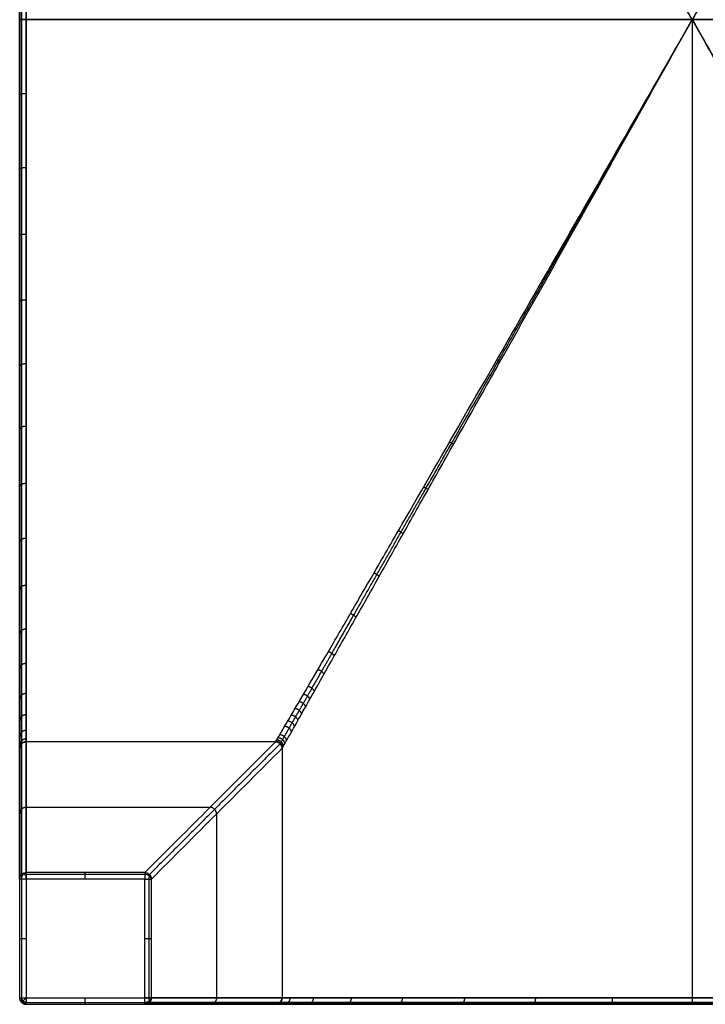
# Model space of a CAD drawing. Header units: millimetres. Extents: x -3311 to -2611, y -1698 to -1398.
# Tile 1 of 12: x -3311 to -3207, y -1698 to -1548. Entities that reach past the tile are written whole.
import ezdxf

# ---------------------------------------------------------------- set-up
doc = ezdxf.new("R2010")
doc.units = ezdxf.units.MM
doc.header["$MEASUREMENT"] = 0
doc.layers.add('Default', color=7, linetype='Continuous', true_color=0x000000)

msp = doc.modelspace()

# ---------------------------------------------------------------- linework, layer by layer
at = {"layer": 'Default'}
for p, q in [((-3310.25, -1398.6, 420), (-3310.25, -1696.6, 420)), ((-3310.25, -1547.6, 420), (-2612.25, -1547.6, 420)), ((-3310.25, -1678.54), (-3310.25, -1696.6)), ((-3292.18, -1678.54), (-3310.25, -1678.54)), ((-3292.18, -1696.6), (-3292.18, -1678.54)), ((-3310.25, -1696.6, 420), (-2612.25, -1696.6, 420)), ((-3310.25, -1696.6), (-3292.18, -1696.6))]:
    msp.add_line(p, q, dxfattribs=at)
at = {"layer": 'Default', "extrusion": (-0.021106, 0.035993, 0.999129)}
msp.add_arc((3694.5, -231.9, 287.46), 1, 239.6347, 299.3956, dxfattribs=at)
at = {"layer": 'Default', "extrusion": (0.862627, 0.50584, 0)}
msp.add_arc((243.7, 277.54, -3694.75), 0.968, 356.9835, 359.9506, dxfattribs=at)
at = {"layer": 'Default', "extrusion": (0.036234, 0.036234, 0.998686)}
msp.add_arc((1141, 3496.28, 98.51), 1, 225.0375, 314.9625, dxfattribs=at)
at = {"layer": 'Default', "extrusion": (-0.707104, 0.70711, 0)}
msp.add_arc((3486.64, 277.54, 1141), 1, 180.0633, 185.8198, dxfattribs=at)
at = {"layer": 'Default', "extrusion": (0.477685, 0.720081, 0.50329)}
msp.add_arc((1830.58, 1625.81, -2789.43), 1, 288.4659, 357.2593, dxfattribs=at)
at = {"layer": 'Default', "extrusion": (0.725316, 0, -0.688416)}
msp.add_arc((-1678.54, -2278.1, -2401.68), 1, 270, 353.3369, dxfattribs=at)
at = {"layer": 'Default', "extrusion": (0, 0.749054, 0.662509)}
msp.add_arc((3292.18, 1112.79, -1256.63), 1, 187.3414, 270, dxfattribs=at)
at = {"layer": 'Default', "extrusion": (0.720679, -0.459297, 0.519296)}
msp.add_arc((-3184.87, 974.1, -1601.14), 1, 288.315, 353.2638, dxfattribs=at)
at = {"layer": 'Default', "extrusion": (-4.54747e-13, 1, -4.54747e-13)}
msp.add_arc((3310.25, 1, -1678.54), 1, 270, 0, dxfattribs=at)
at = {"layer": 'Default', "extrusion": (0.503912, 0.503912, 0.701531)}
msp.add_arc((1141.02, 2782.28, -2229.07), 1, 54.9537, 125.0463, dxfattribs=at)
at = {"layer": 'Default', "extrusion": (-0.503912, 0.701531, -0.503912)}
msp.add_arc((3678.33, 279.64, 477.35), 1, 289.9028, 359.9955, dxfattribs=at)
at = {"layer": 'Default', "extrusion": (0.707107, 0, -0.707107)}
msp.add_arc((-1696.6, -2339.99, -2341.41), 1, 180.4501, 270, dxfattribs=at)
at = {"layer": 'Default', "extrusion": (0.707107, -0.707107, 0)}
msp.add_arc((-3540.38, 419, -1141.02), 1, 90, 180, dxfattribs=at)
at = {"layer": 'Default', "extrusion": (0, 0.725316, -0.688416)}
msp.add_arc((3292.18, -1167.24, -1231.29), 1, 187.0887, 270, dxfattribs=at)
at = {"layer": 'Default', "extrusion": (0.720081, 0.477685, 0.50329)}
msp.add_arc((406.11, 1853.62, -3180.57), 1, 182.7407, 251.5341, dxfattribs=at)
at = {"layer": 'Default', "extrusion": (0.035972, -0.021094, 0.99913)}
msp.add_arc((-3118.77, 1974.39, 195.37), 1, 240.6043, 300.3652, dxfattribs=at)
at = {"layer": 'Default', "extrusion": (0.505838, 0.862628, 0)}
msp.add_arc((1964.53, 277.54, -3119.02), 0.968, 180.0209, 183.0155, dxfattribs=at)
at = {"layer": 'Default'}
for points, degree in [([(-3311.25, -1398.6, 419), (-3311.25, -1547.6, 419), (-3311.25, -1696.6, 419)], 2), ([(-3310.95, -1398.6, 419.71), (-3310.95, -1547.6, 419.71), (-3310.95, -1696.6, 419.71)], 2), ([(-3311.25, -1547.6, 341), (-3311.25, -1547.6, 380), (-3311.25, -1547.6, 419)], 2), ([(-3208.75, -1547.6, 340), (-3259.5, -1547.6, 340), (-3310.25, -1547.6, 340)], 2), ([(-3208.75, -1547.6, 340), (-3208.75, -1622.1, 340), (-3208.75, -1696.6, 340)], 2), ([(-3043.75, -1547.6, 340), (-3126.25, -1547.6, 340), (-3208.75, -1547.6, 340)], 2), ([(-3311.25, -1678.54, 1), (-3311.25, -1671.89, 93.18), (-3311.25, -1665.25, 185.36), (-3311.25, -1658.6, 277.54)], 3), ([(-3310.95, -1677.83, 0.95), (-3310.95, -1667.86, 139.22), (-3310.95, -1657.9, 277.49)], 2), ([(-3272.25, -1657.6, 277.54), (-3291.25, -1657.6, 277.54), (-3310.25, -1657.6, 277.54)], 2), ([(-3310.25, -1677.54, 0.93), (-3310.25, -1667.57, 139.2), (-3310.25, -1657.61, 277.46)], 2), ([(-3272.25, -1657.61, 277.46), (-3291.25, -1657.61, 277.46), (-3310.25, -1657.61, 277.46)], 2), ([(-3272.25, -1657.61, 277.5), (-3291.25, -1657.61, 277.5), (-3310.25, -1657.61, 277.5)], 2), ([(-3272.25, -1657.61, 277.46), (-3278.89, -1664.25, 185.29), (-3285.53, -1670.89, 93.11), (-3292.18, -1677.54, 0.93)], 3), ([(-3271.54, -1657.9, 277.43), (-3281.51, -1667.87, 139.17), (-3291.47, -1677.83, 0.9)], 2), ([(-3271.25, -1658.6, 277.46), (-3277.89, -1665.25, 185.29), (-3284.54, -1671.89, 93.11), (-3291.18, -1678.54, 0.93)], 3), ([(-3272.25, -1657.6, 277.54), (-3272.25, -1657.6, 277.51), (-3272.25, -1657.61, 277.49), (-3272.25, -1657.61, 277.46)], 3), ([(-3271.25, -1658.6, 277.54), (-3271.25, -1677.6, 277.54), (-3271.25, -1696.6, 277.54)], 2), ([(-3271.25, -1658.6, 277.46), (-3271.25, -1677.6, 277.46), (-3271.25, -1696.6, 277.46)], 2), ([(-3271.25, -1658.6, 277.46), (-3271.25, -1658.6, 277.49), (-3271.25, -1658.6, 277.51), (-3271.25, -1658.6, 277.54)], 3), ([(-3271.25, -1658.6, 277.5), (-3271.25, -1677.6, 277.5), (-3271.25, -1696.6, 277.5)], 2), ([(-3311.25, -1663.47, 210), (-3311.25, -1680.04, 210), (-3311.25, -1696.6, 210)], 2), ([(-3282.24, -1667.6, 138.75), (-3296.25, -1667.6, 138.75), (-3310.25, -1667.6, 138.75)], 2), ([(-3281.25, -1668.6, 138.75), (-3281.25, -1682.6, 138.75), (-3281.25, -1696.6, 138.75)], 2), ([(-3292.18, -1677.54, 0.93), (-3301.21, -1677.54, 0.93), (-3310.25, -1677.54, 0.93)], 2), ([(-3292.18, -1677.85, 0.27), (-3301.21, -1677.85, 0.27), (-3310.25, -1677.85, 0.27)], 2), ([(-3311.25, -1678.54, 1), (-3311.25, -1687.57, 1), (-3311.25, -1696.6, 1)], 2), ([(-3310.95, -1678.54, 0.29), (-3310.95, -1687.57, 0.29), (-3310.95, -1696.6, 0.29)], 2), ([(-3291.5, -1696.6, 0.27), (-3291.5, -1687.57, 0.27), (-3291.5, -1678.54, 0.27)], 2), ([(-3291.18, -1696.6, 0.93), (-3291.18, -1687.57, 0.93), (-3291.18, -1678.54, 0.93)], 2), ([(-3311.25, -1696.6, 1), (-3311.25, -1696.6, 210), (-3311.25, -1696.6, 419)], 2), ([(-3310.95, -1697.31, 1), (-3310.95, -1697.31, 210), (-3310.95, -1697.31, 419)], 2), ([(-3310.25, -1697.31, 0.29), (-3301.21, -1697.31, 0.29), (-3292.18, -1697.31, 0.29)], 2), ([(-3310.25, -1697.31, 419.71), (-2961.25, -1697.31, 419.71), (-2612.25, -1697.31, 419.71)], 2), ([(-3310.25, -1697.6, 1), (-3310.25, -1697.6, 210), (-3310.25, -1697.6, 419)], 2), ([(-3310.25, -1697.6, 419), (-2961.25, -1697.6, 419), (-2612.25, -1697.6, 419)], 2), ([(-3310.25, -1697.6, 1), (-3301.21, -1697.6, 1), (-3292.18, -1697.6, 1)], 2), ([(-3310.25, -1697.6, 210), (-3293.68, -1697.6, 210), (-3277.11, -1697.6, 210)], 2), ([(-3272.25, -1697.6, 277.54), (-3278.89, -1697.6, 185.36), (-3285.53, -1697.6, 93.18), (-3292.18, -1697.6, 1)], 3), ([(-3271.54, -1697.31, 277.49), (-3281.51, -1697.31, 139.22), (-3291.47, -1697.31, 0.95)], 2), ([(-3271.25, -1696.6, 277.46), (-3281.21, -1696.6, 139.2), (-3291.18, -1696.6, 0.93)], 2)]:
    msp.add_open_spline(points, degree=degree, dxfattribs=at)
for points, knots in [([(-3311.25, -1658.6, 277.54), (-3311.25, -1658.6, 279.44), (-3311.25, -1658.3, 283.26), (-3311.25, -1656.91, 289.11), (-3311.25, -1654.53, 294.95), (-3311.25, -1651.03, 300.89), (-3311.25, -1646.55, 306.56), (-3311.25, -1640.93, 312.12), (-3311.25, -1634.45, 317.27), (-3311.25, -1626.94, 322.11), (-3311.25, -1618.75, 326.42), (-3311.25, -1609.78, 330.26), (-3311.25, -1600.37, 333.51), (-3311.25, -1590.52, 336.18), (-3311.25, -1580.49, 338.26), (-3311.25, -1569.95, 339.81), (-3311.25, -1558.98, 340.78), (-3311.25, -1543.81, 341.22), (-3311.25, -1529.01, 340.36), (-3311.25, -1514.72, 338.26), (-3311.25, -1504.69, 336.18), (-3311.25, -1494.84, 333.51), (-3311.25, -1485.43, 330.26), (-3311.25, -1476.46, 326.42), (-3311.25, -1468.27, 322.11), (-3311.25, -1460.76, 317.27), (-3311.25, -1454.28, 312.12), (-3311.25, -1448.66, 306.56), (-3311.25, -1444.18, 300.89), (-3311.25, -1440.68, 294.95), (-3311.25, -1438.3, 289.11), (-3311.25, -1436.91, 283.26), (-3311.25, -1436.61, 279.44), (-3311.25, -1436.6, 277.54)], [0.036179, 0.036179, 0.036179, 0.036179, 5.746179, 11.492358, 18.042154, 24.591949, 32.128688, 39.665426, 48.284808, 56.90419, 66.460955, 76.017721, 86.164862, 96.312004, 106.600185, 116.888365, 128.260362, 139.632358, 162.376355, 172.664538, 182.952721, 193.099864, 203.247008, 212.803774, 222.36054, 230.979921, 239.599302, 247.136039, 254.672775, 261.222568, 267.772361, 273.518538, 279.228534, 279.228534, 279.228534, 279.228534]), ([(-3208.75, -1547.6, 340), (-3211.92, -1541.97, 340), (-3215.13, -1536.26, 339.76), (-3221.58, -1524.79, 338.76), (-3224.82, -1519.02, 337.99), (-3231.28, -1507.52, 335.89), (-3234.51, -1501.79, 334.56), (-3239.3, -1493.28, 332.06), (-3240.88, -1490.47, 331.14), (-3244.02, -1484.89, 329.13), (-3245.58, -1482.12, 328.03), (-3248.65, -1476.67, 325.65), (-3250.16, -1473.98, 324.36), (-3253.12, -1468.72, 321.56), (-3254.57, -1466.14, 320.05), (-3257.39, -1461.15, 316.8), (-3258.75, -1458.73, 315.06), (-3261.35, -1454.12, 311.33), (-3262.59, -1451.93, 309.33), (-3264.88, -1447.87, 305.09), (-3265.94, -1446, 302.84), (-3267.81, -1442.69, 298.11), (-3268.62, -1441.26, 295.63), (-3269.6, -1439.52, 291.81), (-3269.89, -1439, 290.52), (-3270.38, -1438.13, 287.93), (-3270.59, -1437.76, 286.62), (-3270.92, -1437.18, 284), (-3271.04, -1436.96, 282.7), (-3271.21, -1436.68, 280.1), (-3271.25, -1436.61, 278.81), (-3271.25, -1436.6, 277.54)], [0, 0, 0, 0, 19.321334, 19.321334, 38.642751, 38.642751, 57.964132, 57.964132, 67.624903, 67.624903, 77.285673, 77.285673, 86.946438, 86.946438, 96.607202, 96.607202, 106.267803, 106.267803, 115.928404, 115.928404, 125.589086, 125.589086, 135.249767, 135.249767, 140.080074, 140.080074, 144.91038, 144.91038, 149.740686, 149.740686, 154.570991, 154.570991, 154.570991, 154.570991]), ([(-3146.25, -1436.6, 277.54), (-3146.25, -1436.61, 278.28), (-3146.27, -1436.65, 279.78), (-3146.4, -1436.87, 282.02), (-3146.6, -1437.22, 284.22), (-3146.96, -1437.86, 287.1), (-3147.46, -1438.75, 289.89), (-3148.08, -1439.85, 292.58), (-3148.61, -1440.77, 294.55), (-3149.18, -1441.79, 296.45), (-3149.79, -1442.87, 298.27), (-3150.44, -1444.02, 300.03), (-3151.35, -1445.64, 302.3), (-3152.58, -1447.81, 304.98), (-3154.66, -1451.49, 308.95), (-3157.44, -1456.42, 313.36), (-3160.98, -1462.7, 317.93), (-3164.66, -1469.24, 321.91), (-3168.46, -1475.98, 325.37), (-3173.36, -1484.69, 329.17), (-3179.61, -1495.8, 333.01), (-3186.49, -1508.02, 336.05), (-3192.3, -1518.36, 337.87), (-3196.82, -1526.4, 338.9), (-3200.79, -1533.45, 339.53), (-3204.77, -1540.53, 339.92), (-3207.42, -1545.25, 340), (-3208.75, -1547.6, 340)], [0.036238, 0.036238, 0.036238, 0.036238, 2.318036, 4.609758, 6.882911, 9.144268, 13.653691, 15.910319, 18.172333, 20.441686, 22.670831, 24.892395, 27.114088, 31.555339, 35.983245, 44.665751, 53.240522, 61.765907, 70.287637, 78.799764, 94.004025, 110.375823, 122.001455, 130.159523, 138.309778, 146.464275, 154.615945, 154.615945, 154.615945, 154.615945]), ([(-3208.75, -1547.6, 340), (-3210.09, -1545.26, 340), (-3212.79, -1540.56, 339.91), (-3216.83, -1533.53, 339.53), (-3220.86, -1526.51, 338.88), (-3225.45, -1518.51, 337.84), (-3231.36, -1508.23, 336.01), (-3238.35, -1496.08, 332.94), (-3244.7, -1485.05, 329.06), (-3249.68, -1476.41, 325.23), (-3253.54, -1469.73, 321.75), (-3257.28, -1463.26, 317.75), (-3260.26, -1458.12, 313.94), (-3262.55, -1454.17, 310.54), (-3264.22, -1451.31, 307.77), (-3265.81, -1448.57, 304.77), (-3267.06, -1446.44, 302.09), (-3267.99, -1444.85, 299.83), (-3268.65, -1443.72, 298.08), (-3269.27, -1442.66, 296.26), (-3269.85, -1441.67, 294.38), (-3270.38, -1440.77, 292.43), (-3271.01, -1439.69, 289.76), (-3271.52, -1438.83, 286.99), (-3271.89, -1438.21, 284.15), (-3272.09, -1437.86, 281.97), (-3272.22, -1437.65, 279.76), (-3272.25, -1437.61, 278.28), (-3272.25, -1437.6, 277.54)], [0, 0, 0, 0, 8.15167, 16.306167, 24.456422, 32.61449, 44.240122, 60.61192, 75.816181, 84.328308, 92.850038, 101.375423, 109.950194, 114.238213, 118.6327, 123.060607, 127.501857, 129.72355, 131.945114, 134.174259, 136.443612, 138.705626, 140.962254, 145.471677, 147.733034, 150.006187, 152.297909, 154.579761, 154.579761, 154.579761, 154.579761]), ([(-3145.25, -1437.6, 277.54), (-3145.25, -1437.61, 278.28), (-3145.28, -1437.65, 279.76), (-3145.4, -1437.86, 281.97), (-3145.6, -1438.21, 284.15), (-3145.97, -1438.83, 286.99), (-3146.48, -1439.69, 289.76), (-3147.11, -1440.77, 292.43), (-3147.64, -1441.67, 294.38), (-3148.22, -1442.66, 296.26), (-3148.85, -1443.72, 298.08), (-3149.51, -1444.85, 299.83), (-3150.44, -1446.44, 302.09), (-3151.68, -1448.57, 304.77), (-3153.79, -1452.19, 308.74), (-3156.62, -1457.06, 313.16), (-3160.22, -1463.26, 317.75), (-3163.96, -1469.73, 321.75), (-3167.81, -1476.41, 325.23), (-3172.8, -1485.05, 329.06), (-3179.15, -1496.08, 332.94), (-3186.13, -1508.23, 336.01), (-3192.04, -1518.51, 337.84), (-3196.63, -1526.51, 338.88), (-3200.66, -1533.53, 339.53), (-3204.7, -1540.56, 339.91), (-3207.4, -1545.26, 340), (-3208.75, -1547.6, 340)], [0.036238, 0.036238, 0.036238, 0.036238, 2.318036, 4.609758, 6.882911, 9.144268, 13.653691, 15.910319, 18.172333, 20.441686, 22.670831, 24.892395, 27.114088, 31.555339, 35.983245, 44.665751, 53.240522, 61.765907, 70.287637, 78.799764, 94.004025, 110.375823, 122.001455, 130.159523, 138.309778, 146.464275, 154.615945, 154.615945, 154.615945, 154.615945]), ([(-3272.25, -1657.6, 277.54), (-3272.25, -1657.6, 279.52), (-3272.15, -1657.43, 281.55), (-3271.73, -1656.73, 285.65), (-3271.41, -1656.19, 287.72), (-3270.55, -1654.72, 291.87), (-3270, -1653.79, 293.96), (-3268.68, -1651.54, 298.08), (-3267.9, -1650.21, 300.13), (-3266.13, -1647.18, 304.14), (-3265.13, -1645.48, 306.11), (-3262.94, -1641.71, 309.94), (-3261.75, -1639.65, 311.79), (-3259.18, -1635.23, 315.35), (-3257.81, -1632.86, 317.06), (-3254.91, -1627.86, 320.3), (-3253.39, -1625.22, 321.84), (-3248.65, -1617.01, 326.17), (-3245.25, -1611.11, 328.7), (-3238.18, -1598.84, 332.96), (-3234.52, -1592.47, 334.7), (-3227.12, -1579.6, 337.43), (-3223.38, -1573.09, 338.41), (-3215.98, -1560.19, 339.7), (-3212.31, -1553.81, 340), (-3208.75, -1547.6, 340)], [0.057137, 0.057137, 0.057137, 0.057137, 9.717059, 9.717059, 19.376984, 19.376984, 29.036926, 29.036926, 38.696867, 38.696867, 48.35677, 48.35677, 58.016673, 58.016673, 67.676581, 67.676581, 77.336489, 77.336489, 96.656449, 96.656449, 115.976223, 115.976223, 135.29605, 135.29605, 154.615945, 154.615945, 154.615945, 154.615945]), ([(-3271.25, -1658.6, 277.54), (-3271.25, -1658.6, 280.08), (-3271.09, -1658.32, 282.7), (-3270.43, -1657.16, 287.93), (-3269.93, -1656.27, 290.54), (-3268.62, -1653.95, 295.63), (-3267.81, -1652.52, 298.11), (-3265.94, -1649.21, 302.84), (-3264.88, -1647.34, 305.09), (-3262.59, -1643.28, 309.33), (-3261.35, -1641.08, 311.33), (-3258.75, -1636.48, 315.06), (-3257.39, -1634.06, 316.81), (-3254.57, -1629.06, 320.05), (-3253.12, -1626.49, 321.56), (-3250.16, -1621.23, 324.36), (-3248.65, -1618.54, 325.65), (-3245.58, -1613.09, 328.03), (-3244.02, -1610.32, 329.13), (-3240.88, -1604.74, 331.14), (-3239.3, -1601.93, 332.06), (-3234.51, -1593.42, 334.56), (-3231.28, -1587.69, 335.89), (-3224.82, -1576.19, 337.99), (-3221.58, -1570.42, 338.76), (-3215.13, -1558.95, 339.76), (-3211.92, -1553.24, 340), (-3208.75, -1547.6, 340)], [0.044965, 0.044965, 0.044965, 0.044965, 9.705559, 9.705559, 19.366153, 19.366153, 29.026888, 29.026888, 38.687622, 38.687622, 48.348318, 48.348318, 58.009014, 58.009014, 67.669703, 67.669703, 77.330392, 77.330392, 86.991076, 86.991076, 96.651761, 96.651761, 115.9732, 115.9732, 135.294503, 135.294503, 154.615945, 154.615945, 154.615945, 154.615945]), ([(-3208.75, -1547.6, 340), (-3207.4, -1549.95, 340), (-3204.7, -1554.65, 339.91), (-3200.66, -1561.68, 339.53), (-3196.63, -1568.7, 338.88), (-3192.04, -1576.7, 337.84), (-3186.13, -1586.98, 336.01), (-3179.15, -1599.13, 332.94), (-3172.8, -1610.16, 329.06), (-3167.81, -1618.8, 325.23), (-3163.96, -1625.48, 321.75), (-3160.22, -1631.95, 317.75), (-3157.23, -1637.09, 313.94), (-3154.94, -1641.04, 310.54), (-3153.28, -1643.9, 307.77), (-3151.68, -1646.64, 304.77), (-3150.44, -1648.77, 302.09), (-3149.51, -1650.36, 299.83), (-3148.85, -1651.49, 298.08), (-3148.22, -1652.55, 296.26), (-3147.64, -1653.54, 294.38), (-3147.11, -1654.44, 292.43), (-3146.48, -1655.52, 289.76), (-3145.97, -1656.38, 286.99), (-3145.6, -1657, 284.15), (-3145.4, -1657.35, 281.97), (-3145.28, -1657.56, 279.76), (-3145.25, -1657.6, 278.28), (-3145.25, -1657.6, 277.54)], [0, 0, 0, 0, 8.15167, 16.306167, 24.456422, 32.61449, 44.240122, 60.61192, 75.816181, 84.328308, 92.850038, 101.375423, 109.950194, 114.238213, 118.6327, 123.060607, 127.501857, 129.72355, 131.945114, 134.174259, 136.443612, 138.705626, 140.962254, 145.471677, 147.733034, 150.006187, 152.297909, 154.579707, 154.579707, 154.579707, 154.579707]), ([(-3208.75, -1547.6, 340), (-3207.42, -1549.96, 340), (-3204.77, -1554.68, 339.92), (-3200.79, -1561.76, 339.53), (-3196.82, -1568.81, 338.9), (-3192.3, -1576.85, 337.87), (-3186.49, -1587.19, 336.05), (-3179.61, -1599.41, 333.01), (-3173.36, -1610.52, 329.17), (-3168.46, -1619.23, 325.37), (-3164.66, -1625.97, 321.91), (-3160.98, -1632.51, 317.93), (-3158.04, -1637.72, 314.14), (-3155.79, -1641.71, 310.74), (-3154.15, -1644.62, 307.98), (-3152.58, -1647.4, 304.98), (-3151.35, -1649.57, 302.3), (-3150.44, -1651.19, 300.03), (-3149.79, -1652.34, 298.27), (-3149.18, -1653.42, 296.45), (-3148.61, -1654.44, 294.55), (-3148.08, -1655.36, 292.58), (-3147.46, -1656.46, 289.89), (-3146.96, -1657.35, 287.1), (-3146.6, -1657.99, 284.22), (-3146.4, -1658.34, 282.02), (-3146.27, -1658.55, 279.78), (-3146.25, -1658.6, 278.28), (-3146.25, -1658.6, 277.54)], [0, 0, 0, 0, 8.15167, 16.306167, 24.456422, 32.61449, 44.240122, 60.61192, 75.816181, 84.328308, 92.850038, 101.375423, 109.950194, 114.238213, 118.6327, 123.060607, 127.501857, 129.72355, 131.945114, 134.174259, 136.443612, 138.705626, 140.962254, 145.471677, 147.733034, 150.006187, 152.297909, 154.579707, 154.579707, 154.579707, 154.579707]), ([(-3145.25, -1697.6, 277.51), (-3145.25, -1697.6, 281.66), (-3146.07, -1697.6, 289.96), (-3149.7, -1697.6, 301.95), (-3155.6, -1697.6, 313), (-3163.56, -1697.6, 322.69), (-3173.25, -1697.6, 330.64), (-3184.3, -1697.6, 336.55), (-3196.28, -1697.6, 340.18), (-3208.75, -1697.6, 341.41), (-3221.21, -1697.6, 340.18), (-3233.2, -1697.6, 336.55), (-3244.25, -1697.6, 330.64), (-3253.94, -1697.6, 322.69), (-3261.89, -1697.6, 313), (-3267.79, -1697.6, 301.95), (-3271.43, -1697.6, 289.97), (-3272.24, -1697.6, 281.68), (-3272.25, -1697.6, 277.54)], [0.00901, 0.00901, 0.00901, 0.00901, 12.461828, 24.923658, 37.398174, 49.872689, 62.347205, 74.82172, 87.283551, 99.745382, 112.207209, 124.669037, 137.143551, 149.618066, 162.092582, 174.567099, 187.028933, 199.454667, 199.454667, 199.454667, 199.454667])]:
    msp.add_open_spline(points, degree=3, knots=knots, dxfattribs=at)
for points, weights, degree, knots in [([(-3310.95, -1657.9, 277.54), (-3310.95, -1657.9, 279.4), (-3310.95, -1657.6, 283.15), (-3310.95, -1656.23, 288.89), (-3310.95, -1653.89, 294.63), (-3310.95, -1650.44, 300.48), (-3310.95, -1646.02, 306.08), (-3310.95, -1640.46, 311.59), (-3310.95, -1634.04, 316.69), (-3310.95, -1626.58, 321.5), (-3310.95, -1618.45, 325.78), (-3310.95, -1609.52, 329.6), (-3310.95, -1600.16, 332.83), (-3310.95, -1590.36, 335.49), (-3310.95, -1580.37, 337.56), (-3310.95, -1569.87, 339.11), (-3310.95, -1558.94, 340.07), (-3310.95, -1543.83, 340.51), (-3310.95, -1529.08, 339.66), (-3310.95, -1514.84, 337.56), (-3310.95, -1504.85, 335.49), (-3310.95, -1495.05, 332.83), (-3310.95, -1485.69, 329.6), (-3310.95, -1476.76, 325.78), (-3310.95, -1468.63, 321.5), (-3310.95, -1461.17, 316.69), (-3310.95, -1454.75, 311.59), (-3310.95, -1449.18, 306.08), (-3310.95, -1444.77, 300.48), (-3310.95, -1441.32, 294.63), (-3310.95, -1438.98, 288.89), (-3310.95, -1437.61, 283.15), (-3310.95, -1437.31, 279.4), (-3310.95, -1437.31, 277.54)], [0.853553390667, 0.853553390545, 0.853553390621, 0.85355339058, 0.8535533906, 0.853553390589, 0.853553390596, 0.853553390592, 0.853553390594, 0.853553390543, 0.853553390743, 0.853553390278, 0.853553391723, 0.853553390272, 0.853553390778, 0.853553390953, 0.853553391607, 0.853553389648, 0.853553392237, 0.853553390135, 0.853553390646, 0.853553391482, 0.853553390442, 0.853553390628, 0.853553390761, 0.853553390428, 0.853553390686, 0.853553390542, 0.853553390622, 0.853553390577, 0.853553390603, 0.853553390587, 0.853553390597, 0.853553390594], 3, [0.036209, 0.036209, 0.036209, 0.036209, 5.746179, 11.492358, 18.042154, 24.591949, 32.128688, 39.665426, 48.284808, 56.90419, 66.460955, 76.017721, 86.164862, 96.312004, 106.600185, 116.888365, 128.260362, 139.632358, 162.376355, 172.664538, 182.952721, 193.099864, 203.247008, 212.803774, 222.36054, 230.979921, 239.599302, 247.136039, 254.672775, 261.222568, 267.772361, 273.518538, 279.228505, 279.228505, 279.228505, 279.228505]), ([(-3310.25, -1657.6, 277.54), (-3310.25, -1657.54, 340), (-3310.25, -1547.6, 340), (-3310.25, -1437.67, 340), (-3310.25, -1437.6, 277.54)], [0.999766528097, 0.707223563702, 1, 0.707223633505, 0.999766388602], 2, [0.055674, 0.055674, 0.055674, 139.632374, 139.632374, 279.209041, 279.209041, 279.209041]), ([(-3208.75, -1547.6, 340), (-3210.08, -1545.25, 340), (-3212.76, -1540.54, 339.91), (-3216.77, -1533.49, 339.53), (-3220.77, -1526.45, 338.88), (-3225.33, -1518.43, 337.84), (-3231.2, -1508.1, 336), (-3238.13, -1495.9, 332.92), (-3244.42, -1484.84, 329.04), (-3249.34, -1476.19, 325.22), (-3253.16, -1469.49, 321.73), (-3256.86, -1462.99, 317.72), (-3259.8, -1457.84, 313.91), (-3262.05, -1453.89, 310.51), (-3263.69, -1451.02, 307.73), (-3265.26, -1448.27, 304.73), (-3266.48, -1446.14, 302.05), (-3267.39, -1444.55, 299.8), (-3268.03, -1443.43, 298.05), (-3268.64, -1442.36, 296.23), (-3269.21, -1441.37, 294.34), (-3269.73, -1440.47, 292.39), (-3270.34, -1439.39, 289.72), (-3270.84, -1438.53, 286.96), (-3271.19, -1437.91, 284.12), (-3271.39, -1437.57, 281.95), (-3271.51, -1437.36, 279.75), (-3271.54, -1437.31, 278.27), (-3271.54, -1437.31, 277.54)], [1, 0.999999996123, 0.999776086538, 0.998764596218, 0.997064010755, 0.994311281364, 0.989417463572, 0.981133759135, 0.970461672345, 0.959698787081, 0.949764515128, 0.938229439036, 0.927135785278, 0.917254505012, 0.909290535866, 0.900808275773, 0.893449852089, 0.887493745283, 0.883030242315, 0.878588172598, 0.874233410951, 0.870046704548, 0.864835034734, 0.860339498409, 0.856940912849, 0.855024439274, 0.853832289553, 0.85355758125, 0.85355348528], 3, [0, 0, 0, 0, 8.15167, 16.306167, 24.456422, 32.61449, 44.240122, 60.61192, 75.816181, 84.328308, 92.850038, 101.375423, 109.950194, 114.238213, 118.6327, 123.060607, 127.501857, 129.72355, 131.945114, 134.174259, 136.443612, 138.705626, 140.962254, 145.471677, 147.733034, 150.006187, 152.297909, 154.579761, 154.579761, 154.579761, 154.579761]), ([(-3145.95, -1437.31, 277.54), (-3145.95, -1437.31, 278.27), (-3145.98, -1437.36, 279.75), (-3146.1, -1437.57, 281.95), (-3146.3, -1437.91, 284.12), (-3146.66, -1438.53, 286.96), (-3147.15, -1439.39, 289.72), (-3147.77, -1440.47, 292.39), (-3148.28, -1441.37, 294.34), (-3148.85, -1442.36, 296.23), (-3149.46, -1443.43, 298.05), (-3150.11, -1444.55, 299.8), (-3151.02, -1446.14, 302.05), (-3152.23, -1448.27, 304.73), (-3154.31, -1451.9, 308.69), (-3157.08, -1456.76, 313.11), (-3160.64, -1462.99, 317.72), (-3164.34, -1469.49, 321.73), (-3168.15, -1476.19, 325.22), (-3173.07, -1484.84, 329.05), (-3179.36, -1495.9, 332.92), (-3186.3, -1508.1, 336), (-3192.17, -1518.43, 337.84), (-3196.72, -1526.45, 338.88), (-3200.73, -1533.49, 339.53), (-3204.73, -1540.54, 339.91), (-3207.41, -1545.25, 340), (-3208.75, -1547.6, 340)], [0.853553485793, 0.853557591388, 0.853832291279, 0.855024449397, 0.856940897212, 0.860339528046, 0.864834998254, 0.870046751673, 0.874233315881, 0.87858831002, 0.883030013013, 0.887494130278, 0.893450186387, 0.900807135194, 0.912035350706, 0.924858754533, 0.938228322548, 0.949765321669, 0.959698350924, 0.970462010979, 0.981133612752, 0.989417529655, 0.994311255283, 0.997064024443, 0.998764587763, 0.999776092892, 0.999999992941, 1], 3, [0.036238, 0.036238, 0.036238, 0.036238, 2.318036, 4.609758, 6.882911, 9.144268, 13.653691, 15.910319, 18.172333, 20.441686, 22.670831, 24.892395, 27.114088, 31.555339, 35.983245, 44.665751, 53.240522, 61.765907, 70.287637, 78.799764, 94.004025, 110.375823, 122.001455, 130.159523, 138.309778, 146.464275, 154.615945, 154.615945, 154.615945, 154.615945]), ([(-3271.54, -1657.9, 277.54), (-3271.54, -1657.9, 278.27), (-3271.51, -1657.85, 279.75), (-3271.39, -1657.64, 281.95), (-3271.19, -1657.3, 284.12), (-3270.84, -1656.68, 286.96), (-3270.34, -1655.82, 289.72), (-3269.73, -1654.74, 292.39), (-3269.21, -1653.84, 294.34), (-3268.64, -1652.85, 296.23), (-3268.03, -1651.78, 298.05), (-3267.39, -1650.66, 299.8), (-3266.48, -1649.07, 302.05), (-3265.26, -1646.94, 304.73), (-3263.19, -1643.31, 308.69), (-3260.41, -1638.45, 313.11), (-3256.86, -1632.22, 317.72), (-3253.16, -1625.72, 321.73), (-3249.34, -1619.02, 325.22), (-3244.42, -1610.36, 329.05), (-3238.13, -1599.31, 332.92), (-3231.2, -1587.11, 336), (-3225.33, -1576.78, 337.84), (-3220.77, -1568.76, 338.88), (-3216.77, -1561.72, 339.53), (-3212.76, -1554.67, 339.91), (-3210.08, -1549.96, 340), (-3208.75, -1547.6, 340)], [0.853553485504, 0.853557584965, 0.853832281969, 0.855024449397, 0.856940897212, 0.860339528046, 0.864834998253, 0.870046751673, 0.874233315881, 0.87858831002, 0.883030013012, 0.887494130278, 0.893450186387, 0.900807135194, 0.912035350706, 0.924858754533, 0.938228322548, 0.949765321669, 0.959698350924, 0.970462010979, 0.981133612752, 0.989417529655, 0.994311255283, 0.997064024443, 0.998764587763, 0.999776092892, 0.999999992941, 1], 3, [0.036185, 0.036185, 0.036185, 0.036185, 2.318036, 4.609758, 6.882911, 9.144268, 13.653691, 15.910319, 18.172333, 20.441686, 22.670831, 24.892395, 27.114088, 31.555339, 35.983245, 44.665751, 53.240522, 61.765907, 70.287637, 78.799764, 94.004025, 110.375823, 122.001455, 130.159523, 138.309778, 146.464275, 154.615945, 154.615945, 154.615945, 154.615945]), ([(-3208.75, -1547.6, 340), (-3207.41, -1549.96, 340), (-3204.73, -1554.67, 339.91), (-3200.73, -1561.72, 339.53), (-3196.72, -1568.76, 338.88), (-3192.17, -1576.78, 337.84), (-3186.3, -1587.11, 336), (-3179.36, -1599.31, 332.92), (-3173.07, -1610.36, 329.04), (-3168.15, -1619.02, 325.22), (-3164.34, -1625.72, 321.73), (-3160.64, -1632.22, 317.72), (-3157.7, -1637.37, 313.91), (-3155.45, -1641.32, 310.51), (-3153.8, -1644.19, 307.73), (-3152.23, -1646.94, 304.73), (-3151.02, -1649.07, 302.05), (-3150.11, -1650.66, 299.8), (-3149.46, -1651.78, 298.05), (-3148.85, -1652.85, 296.23), (-3148.28, -1653.84, 294.34), (-3147.77, -1654.74, 292.39), (-3147.15, -1655.82, 289.72), (-3146.66, -1656.68, 286.96), (-3146.3, -1657.3, 284.12), (-3146.1, -1657.64, 281.95), (-3145.98, -1657.85, 279.75), (-3145.95, -1657.9, 278.27), (-3145.95, -1657.9, 277.54)], [1, 0.999999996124, 0.999776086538, 0.998764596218, 0.997064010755, 0.994311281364, 0.989417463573, 0.981133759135, 0.970461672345, 0.959698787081, 0.949764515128, 0.938229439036, 0.927135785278, 0.917254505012, 0.909290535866, 0.900808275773, 0.893449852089, 0.887493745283, 0.883030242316, 0.878588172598, 0.874233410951, 0.870046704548, 0.864835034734, 0.860339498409, 0.85694091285, 0.855024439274, 0.853832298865, 0.853557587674, 0.853553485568], 3, [0, 0, 0, 0, 8.15167, 16.306167, 24.456422, 32.61449, 44.240122, 60.61192, 75.816181, 84.328308, 92.850038, 101.375423, 109.950194, 114.238213, 118.6327, 123.060607, 127.501857, 129.72355, 131.945114, 134.174259, 136.443612, 138.705626, 140.962254, 145.471677, 147.733034, 150.006187, 152.297909, 154.579707, 154.579707, 154.579707, 154.579707]), ([(-3145.95, -1697.31, 277.51), (-3145.95, -1697.31, 281.61), (-3146.76, -1697.31, 289.83), (-3150.36, -1697.31, 301.68), (-3156.2, -1697.31, 312.61), (-3164.06, -1697.31, 322.19), (-3173.64, -1697.31, 330.05), (-3184.57, -1697.31, 335.89), (-3196.42, -1697.31, 339.48), (-3208.75, -1697.31, 340.7), (-3221.07, -1697.31, 339.48), (-3232.92, -1697.31, 335.89), (-3243.85, -1697.31, 330.05), (-3253.43, -1697.31, 322.19), (-3261.3, -1697.31, 312.61), (-3267.14, -1697.31, 301.68), (-3270.73, -1697.31, 289.83), (-3271.54, -1697.31, 281.63), (-3271.54, -1697.31, 277.54)], [0.853553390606, 0.853553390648, 0.853553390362, 0.853553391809, 0.853553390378, 0.853553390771, 0.853553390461, 0.853553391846, 0.853553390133, 0.853553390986, 0.853553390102, 0.853553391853, 0.853553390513, 0.853553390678, 0.853553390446, 0.853553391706, 0.853553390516, 0.85355339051, 0.853553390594], 3, [0.009027, 0.009027, 0.009027, 0.009027, 12.46183, 24.92366, 37.398176, 49.872691, 62.347206, 74.821721, 87.283551, 99.745382, 112.207209, 124.669036, 137.14355, 149.618064, 162.092581, 174.567097, 187.02893, 199.454649, 199.454649, 199.454649, 199.454649]), ([(-3146.25, -1696.6, 277.51), (-3146.26, -1696.6, 340), (-3208.75, -1696.6, 340), (-3271.21, -1696.6, 340), (-3271.25, -1696.6, 277.54)], [0.999941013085, 0.707136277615, 1, 0.707224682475, 0.999764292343], 2, [0.010045, 0.010045, 0.010045, 99.745393, 99.745393, 199.450635, 199.450635, 199.450635])]:
    msp.add_rational_spline(points, weights, degree=degree, knots=knots, dxfattribs=at)
for points, weights in [([(-3311.25, -1547.6, 419), (-3311.25, -1547.6, 420), (-3310.25, -1547.6, 420)], [1, 0.707106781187, 1]), ([(-3310.25, -1547.6, 340), (-3311.25, -1547.6, 340), (-3311.25, -1547.6, 341)], [1, 0.707106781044, 1]), ([(-3212.79, -1554.65, 339.87), (-3212.76, -1554.66, 339.87), (-3212.73, -1554.68, 339.87)], [1, 0.999327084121, 1]), ([(-3310.25, -1558.91, 339.67), (-3311.25, -1558.91, 339.67), (-3311.25, -1558.97, 340.67)], [1, 0.707106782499, 1]), ([(-3216.83, -1561.68, 339.49), (-3216.77, -1561.72, 339.48), (-3216.7, -1561.75, 339.49)], [1, 0.997299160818, 1]), ([(-3220.86, -1568.7, 338.84), (-3220.76, -1568.75, 338.83), (-3220.67, -1568.81, 338.85)], [1, 0.993892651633, 1]), ([(-3310.25, -1570.18, 338.67), (-3311.25, -1570.18, 338.67), (-3311.25, -1570.3, 339.66)], [1, 0.707106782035, 1]), ([(-3224.88, -1575.7, 337.93), (-3224.75, -1575.77, 337.92), (-3224.63, -1575.85, 337.95)], [1, 0.989058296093, 1]), ([(-3310.25, -1580.3, 337.18), (-3311.25, -1580.3, 337.18), (-3311.25, -1580.47, 338.16)], [1, 0.707106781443, 1]), ([(-3230.58, -1585.61, 336.15), (-3230.4, -1585.71, 336.13), (-3230.23, -1585.82, 336.19)], [1, 0.979575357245, 1]), ([(-3310.25, -1590.31, 335.1), (-3311.25, -1590.31, 335.1), (-3311.25, -1590.54, 336.07)], [1, 0.707106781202, 1]), ([(-3310.25, -1600.04, 332.44), (-3311.25, -1600.04, 332.44), (-3311.25, -1600.33, 333.4)], [1, 0.707106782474, 1]), ([(-3238.51, -1599.4, 332.64), (-3238.25, -1599.54, 332.6), (-3238.04, -1599.69, 332.71)], [1, 0.960555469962, 1]), ([(-3310.25, -1609.56, 329.14), (-3311.25, -1609.56, 329.14), (-3311.25, -1609.92, 330.08)], [1, 0.707106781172, 1]), ([(-3245.72, -1611.93, 328.2), (-3245.39, -1612.09, 328.13), (-3245.14, -1612.31, 328.31)], [1, 0.936041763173, 1]), ([(-3310.25, -1618.27, 325.4), (-3311.25, -1618.27, 325.4), (-3311.25, -1618.7, 326.3)], [1, 0.707106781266, 1]), ([(-3249.66, -1618.77, 325.16), (-3249.28, -1618.94, 325.07), (-3249.02, -1619.2, 325.3)], [1, 0.918937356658, 1]), ([(-3253.51, -1625.44, 321.67), (-3253.08, -1625.63, 321.56), (-3252.81, -1625.93, 321.83)], [1, 0.89900822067, 1]), ([(-3310.25, -1626.63, 320.97), (-3311.25, -1626.63, 320.97), (-3311.25, -1627.14, 321.84)], [1, 0.707106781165, 1]), ([(-3257.24, -1631.88, 317.66), (-3256.74, -1632.08, 317.53), (-3256.48, -1632.44, 317.85)], [1, 0.87592077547, 1]), ([(-3310.25, -1633.79, 316.34), (-3311.25, -1633.79, 316.34), (-3311.25, -1634.37, 317.15)], [1, 0.707106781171, 1]), ([(-3260.82, -1638.06, 313.07), (-3260.25, -1638.25, 312.91), (-3260, -1638.69, 313.27)], [1, 0.84920893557, 1]), ([(-3310.25, -1640.44, 311.03), (-3311.25, -1640.44, 311.03), (-3311.25, -1641.1, 311.77)], [1, 0.707106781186, 1]), ([(-3264.2, -1643.87, 307.74), (-3263.55, -1644.05, 307.56), (-3263.33, -1644.59, 307.95)], [1, 0.818482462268, 1]), ([(-3310.25, -1645.69, 305.79), (-3311.25, -1645.69, 305.79), (-3311.25, -1646.44, 306.46)], [1, 0.707106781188, 1]), ([(-3265.79, -1646.61, 304.74), (-3265.1, -1646.78, 304.54), (-3264.9, -1647.37, 304.95)], [1, 0.80152695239, 1]), ([(-3267.28, -1649.16, 301.52), (-3266.53, -1649.31, 301.31), (-3266.36, -1649.96, 301.72)], [1, 0.783914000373, 1]), ([(-3310.25, -1650.25, 299.96), (-3311.25, -1650.25, 299.96), (-3311.25, -1651.08, 300.53)], [1, 0.707106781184, 1]), ([(-3268.64, -1651.47, 298.08), (-3267.84, -1651.6, 297.87), (-3267.7, -1652.33, 298.27)], [1, 0.766088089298, 1]), ([(-3267.98, -1650.35, 299.83), (-3267.2, -1650.49, 299.62), (-3267.05, -1651.18, 300.02)], [1, 0.774991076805, 1]), ([(-3269.26, -1652.53, 296.27), (-3268.43, -1652.64, 296.06), (-3268.31, -1653.4, 296.45)], [1, 0.75726684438, 1]), ([(-3310.25, -1653.49, 294.43), (-3311.25, -1653.49, 294.43), (-3311.25, -1654.39, 294.88)], [1, 0.70710678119, 1]), ([(-3270.37, -1654.43, 292.41), (-3269.49, -1654.51, 292.23), (-3269.4, -1655.34, 292.57)], [1, 0.740176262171, 1]), ([(-3269.84, -1653.52, 294.37), (-3268.98, -1653.62, 294.17), (-3268.88, -1654.42, 294.53)], [1, 0.74851950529, 1]), ([(-3310.25, -1655.88, 288.51), (-3311.25, -1655.88, 288.51), (-3311.25, -1656.84, 288.81)], [1, 0.707106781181, 1]), ([(-3270.85, -1655.23, 290.42), (-3269.93, -1655.29, 290.25), (-3269.87, -1656.17, 290.56)], [1, 0.732390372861, 1]), ([(-3310.25, -1657.17, 283.07), (-3311.25, -1657.17, 283.07), (-3311.25, -1658.16, 283.22)], [1, 0.70710678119, 1]), ([(-3272.08, -1657.32, 281.97), (-3271.09, -1657.33, 281.9), (-3271.08, -1658.32, 282.02)], [1, 0.710300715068, 1]), ([(-3271.88, -1656.98, 284.14), (-3270.9, -1657, 284.04), (-3270.88, -1657.96, 284.22)], [1, 0.714105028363, 1]), ([(-3271.6, -1656.51, 286.28), (-3270.65, -1656.55, 286.15), (-3270.61, -1657.48, 286.38)], [1, 0.719174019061, 1]), ([(-3310.25, -1657.6, 277.54), (-3311.25, -1657.6, 277.54), (-3311.25, -1658.6, 277.54)], [1, 0.707106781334, 1]), ([(-3311.25, -1658.6, 277.54), (-3311.25, -1657.61, 277.46), (-3310.25, -1657.61, 277.46)], [1, 0.707106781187, 1]), ([(-3310.25, -1657.61, 277.46), (-3310.25, -1657.6, 277.5), (-3310.25, -1657.6, 277.54)], [1, 0.999370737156, 1]), ([(-3291.25, -1657.61, 277.46), (-3291.25, -1657.6, 277.5), (-3291.25, -1657.6, 277.54)], [1, 0.999370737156, 1]), ([(-3271.25, -1658.6, 277.54), (-3271.25, -1657.6, 277.53), (-3272.25, -1657.6, 277.54)], [1, 0.707106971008, 1]), ([(-3272.25, -1657.61, 277.46), (-3271.25, -1657.61, 277.39), (-3271.25, -1658.6, 277.46)], [1, 0.708931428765, 1]), ([(-3272.2, -1657.53, 279.75), (-3271.21, -1657.54, 279.72), (-3271.21, -1658.53, 279.78)], [1, 0.707923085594, 1]), ([(-3310.25, -1667.6, 138.75), (-3311.25, -1667.6, 138.75), (-3311.25, -1668.6, 138.82)], [1, 0.707106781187, 1]), ([(-3281.24, -1668.6, 138.82), (-3281.25, -1667.6, 138.75), (-3282.24, -1667.6, 138.82)], [1, 0.708931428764, 1]), ([(-3311.25, -1678.54, 1), (-3311.25, -1677.54, 0.93), (-3310.25, -1677.54, 0.93)], [1, 0.707106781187, 1]), ([(-3310.25, -1678.54), (-3310.25, -1677.6), (-3310.25, -1677.54, 0.93)], [1, 0.732081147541, 1]), ([(-3301.25, -1678.54), (-3301.25, -1677.6), (-3301.25, -1677.54, 0.93)], [1, 0.732081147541, 1]), ([(-3292.18, -1677.54, 0.93), (-3291.18, -1677.54, 0.86), (-3291.18, -1678.54, 0.93)], [1, 0.708931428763, 1]), ([(-3292.18, -1677.54, 0.93), (-3292.18, -1677.6), (-3292.18, -1678.54)], [1, 0.732081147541, 1]), ([(-3271.25, -1677.6, 277.54), (-3271.25, -1677.6, 277.5), (-3271.25, -1677.6, 277.46)], [1, 0.999363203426, 1]), ([(-3292.18, -1678.54), (-3291.25, -1678.54), (-3291.18, -1678.54, 0.93)], [1, 0.732081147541, 1]), ([(-3311.25, -1687.6, 1), (-3311.25, -1687.6), (-3310.25, -1687.6)], [1, 0.707106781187, 1]), ([(-3292.18, -1687.6), (-3291.25, -1687.6), (-3291.18, -1687.6, 0.93)], [1, 0.732081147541, 1]), ([(-3311.25, -1696.6, 1), (-3311.25, -1697.6, 1), (-3310.25, -1697.6, 1)], [1, 0.707106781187, 1]), ([(-3310.25, -1697.6, 419), (-3311.25, -1697.6, 419), (-3311.25, -1696.6, 419)], [1, 0.707106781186, 1]), ([(-3311.25, -1696.6, 419), (-3311.25, -1696.6, 420), (-3310.25, -1696.6, 420)], [1, 0.707106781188, 1]), ([(-3311.25, -1696.6, 1), (-3311.25, -1696.6), (-3310.25, -1696.6)], [1, 0.707106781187, 1]), ([(-3310.25, -1697.6, 210), (-3311.25, -1697.6, 210), (-3311.25, -1696.6, 210)], [1, 0.707106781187, 1]), ([(-3310.25, -1696.6), (-3310.25, -1697.6), (-3310.25, -1697.6, 1)], [1, 0.707106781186, 1]), ([(-3310.25, -1696.6, 420), (-3310.25, -1697.6, 420), (-3310.25, -1697.6, 419)], [1, 0.707106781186, 1]), ([(-3301.25, -1697.6, 1), (-3301.25, -1697.6), (-3301.25, -1696.6)], [1, 0.707106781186, 1]), ([(-3292.18, -1697.6, 1), (-3292.18, -1697.6), (-3292.18, -1696.6)], [1, 0.707106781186, 1]), ([(-3291.18, -1696.6, 0.93), (-3291.18, -1697.6, 0.93), (-3292.18, -1697.6, 1)], [1, 0.707106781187, 1]), ([(-3291.18, -1696.6, 0.93), (-3291.25, -1696.6), (-3292.18, -1696.6)], [1, 0.732081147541, 1]), ([(-3281.25, -1696.6, 138.65), (-3281.25, -1697.6, 138.65), (-3282.25, -1697.6, 138.72)], [1, 0.707106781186, 1]), ([(-3272.25, -1697.6, 277.54), (-3271.25, -1697.6, 277.54), (-3271.25, -1696.6, 277.54)], [1, 0.707106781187, 1]), ([(-3271.25, -1696.6, 277.46), (-3271.25, -1697.6, 277.46), (-3272.25, -1697.6, 277.54)], [1, 0.707106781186, 1]), ([(-3271.25, -1696.6, 277.54), (-3271.25, -1696.6, 277.5), (-3271.25, -1696.6, 277.46)], [1, 0.999363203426, 1]), ([(-3270.05, -1696.6, 289.69), (-3270.05, -1697.6, 289.69), (-3271.03, -1697.6, 289.88)], [1, 0.707106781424, 1]), ([(-3266.49, -1696.6, 301.41), (-3266.49, -1697.6, 301.41), (-3267.42, -1697.6, 301.79)], [1, 0.707106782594, 1]), ([(-3260.72, -1696.6, 312.22), (-3260.72, -1697.6, 312.22), (-3261.55, -1697.6, 312.77)], [1, 0.707106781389, 1]), ([(-3252.94, -1696.6, 321.69), (-3252.94, -1697.6, 321.69), (-3253.65, -1697.6, 322.4)], [1, 0.707106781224, 1]), ([(-3243.46, -1696.6, 329.47), (-3243.46, -1697.6, 329.47), (-3244.02, -1697.6, 330.3)], [1, 0.707106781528, 1]), ([(-3232.65, -1696.6, 335.25), (-3232.65, -1697.6, 335.25), (-3233.04, -1697.6, 336.17)], [1, 0.707106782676, 1]), ([(-3220.93, -1696.6, 338.8), (-3220.93, -1697.6, 338.8), (-3221.13, -1697.6, 339.78)], [1, 0.707106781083, 1]), ([(-3208.75, -1696.6, 340), (-3208.75, -1697.6, 340), (-3208.75, -1697.6, 341)], [1, 0.707106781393, 1])]:
    msp.add_rational_spline(points, weights, degree=2, dxfattribs=at)

doc.saveas('drawing.dxf')
